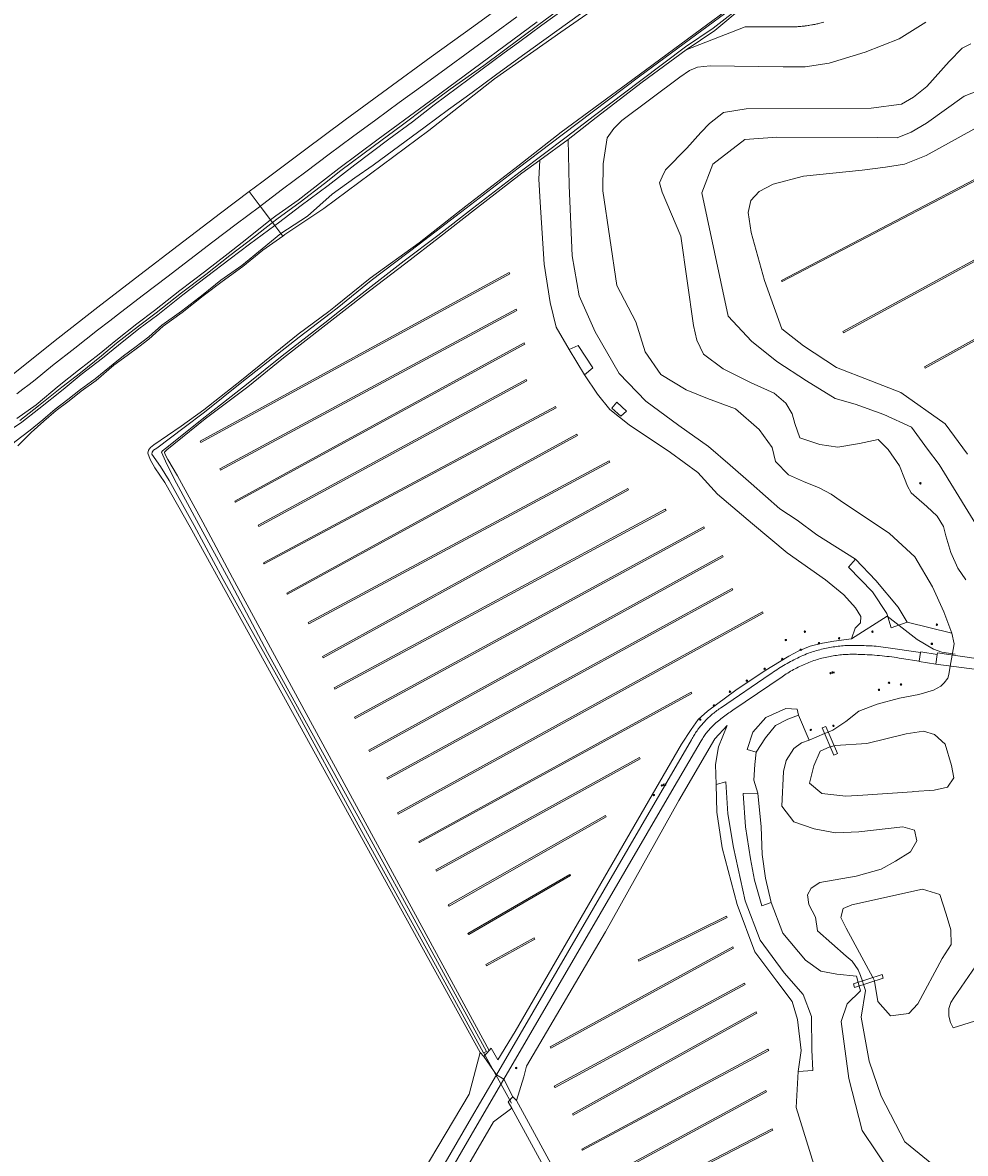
# Model space of a CAD drawing. Header units: metres. Extents: x 138165 to 154469, y 480134 to 494189.
# Tile 11 of 256: x 139298 to 139621, y 482646 to 483034. Entities that reach past the tile are written whole.
import ezdxf

# ---------------------------------------------------------------- set-up
doc = ezdxf.new("R2010")
doc.units = ezdxf.units.M
doc.header["$LTSCALE"] = 0.001
doc.header["$MEASUREMENT"] = 0
for name, color, linetype, lineweight in [('TOP-L-duiker', 7, 'Continuous', 0), ('TOP-L-terrein schutting raster hek leuning', 7, 'Continuous', 0), ('TOP-L-topo objecten punt', 7, 'Continuous', 0), ('TOP-L-topo objecten vlak', 7, 'Continuous', 0)]:
    doc.layers.add(name, color=color, linetype=linetype, lineweight=lineweight)
doc.styles.add('Style-STANDARD', font='STANDARD.shx')

# ---------------------------------------------------------------- blocks, each defined once
blk = doc.blocks.new('24')
at = {"layer": 'TOP-L-topo objecten punt', "color": 7, "linetype": 'Continuous', "lineweight": 0}
for radius in [0.025, 0.0182, 0.0115, 0.005]:
    blk.add_circle((0, 0), radius, dxfattribs=at)
blk = doc.blocks.new('304')
at = {"layer": 'TOP-L-topo objecten punt', "color": 7, "linetype": 'Continuous', "lineweight": 0}
blk.add_circle((0, 0), 0.0225, dxfattribs=at)
at = {"layer": 'TOP-L-topo objecten punt', "color": 7, "linetype": 'Continuous', "lineweight": 0, "style": 'Style-STANDARD'}
blk.add_text('ZM', height=0.054, dxfattribs=at).set_placement((0.043, 0))
blk = doc.blocks.new('121')
at = {"layer": 'TOP-L-topo objecten punt', "color": 7, "linetype": 'Continuous', "lineweight": 0}
blk.add_circle((0, 0), 0.025, dxfattribs=at)
at = {"layer": 'TOP-L-topo objecten punt', "color": 7, "linetype": 'Continuous', "lineweight": 0, "style": 'Style-STANDARD'}
blk.add_text('LD', height=0.06, dxfattribs=at).set_placement((0.0483, 0))

msp = doc.modelspace()

# ---------------------------------------------------------------- linework, layer by layer
at = {"layer": 'TOP-L-duiker', "flags": 128}
msp.add_lwpolyline([(139465.51, 482663.2), (139455.86, 482680.58)], dxfattribs=at)
at = {"layer": 'TOP-L-terrein schutting raster hek leuning', "flags": 128}
for points in [[(139617.52, 482817.21), (139613.02, 482817.94), (139610.15, 482818.94), (139604.56, 482822.18), (139594.23, 482830.28), (139582, 482822.47)], [(139458.5, 482682.13), (139460.82, 482678.04), (139466.76, 482687.82), (139523.78, 482786.31), (139526.99, 482791.41), (139529.45, 482794.76), (139532.61, 482797.7), (139542.33, 482804.81), (139552.11, 482811.32), (139560.5, 482816.55), (139564, 482818.38), (139567.84, 482819.9), (139572.09, 482821.01), (139575.91, 482821.71), (139582, 482822.47)]]:
    msp.add_lwpolyline(points, dxfattribs=at)
at = {"layer": 'TOP-L-topo objecten vlak', "flags": 128}
for points in [[(139387.04, 482960.59), (139387.73, 482961.09), (139401.15, 482970.07), (139437.09, 482996.79), (139459.68, 483014.5), (139482.36, 483030.45), (139506.46, 483047.31), (139507.94, 483048.34), (139528.99, 483062.83), (139554.92, 483080.86), (139573.78, 483093.89), (139596.21, 483107.69), (139620.15, 483125.25), (139648.29, 483144.91), (139666.82, 483158.47), (139692.02, 483175.65), (139715.63, 483191.34), (139738.12, 483206.98), (139755.9, 483217.99)], [(139550.5, 483046.42), (139530.53, 483031.59), (139509.26, 483015.89), (139482.51, 482996.18), (139467.58, 482984.56), (139449.75, 482970.82), (139433.76, 482958.31), (139417.06, 482946.11), (139405.17, 482936.55), (139402.87, 482934.69), (139392.35, 482926.96), (139372.95, 482911.19), (139359.95, 482901), (139352.24, 482895.44), (139342.88, 482888.96), (139341.74, 482888.03), (139340.99, 482887.15), (139340.76, 482886.17), (139341.62, 482883.9), (139343.24, 482881.09), (139346.63, 482876.03), (139355.25, 482860.73), (139365.45, 482842.31), (139454.74, 482680.58)], [(139550.54, 483045.85), (139530.71, 483031.13), (139509.5, 483015.43), (139482.81, 482995.31), (139467.74, 482983.9), (139449.9, 482970.15), (139433.83, 482957.79), (139417.31, 482945.37), (139405.67, 482935.88), (139403.34, 482933.98), (139392.65, 482925.96), (139373.06, 482910.46), (139360.16, 482900.24), (139353.23, 482894.88), (139343.83, 482887.84), (139342.72, 482887.14), (139342.28, 482886.49), (139342.19, 482885.74), (139345.17, 482881.59), (139348.13, 482876.81), (139356.67, 482861.27), (139366.62, 482842.78), (139389.98, 482800.95), (139412.86, 482758.69), (139440.69, 482708.28), (139455.82, 482680.52), (139456.83, 482680.94), (139436.81, 482717.8), (139414.05, 482759.39), (139381.81, 482817.73), (139368.43, 482843)], [(139467.77, 483043.77), (139452.5, 483032.58), (139437.94, 483022.01), (139422.96, 483011.11), (139408.42, 483000.49), (139394.49, 482990.03), (139379.89, 482979.09), (139375.56, 482975.81)], [(139489.55, 483044.09), (139474.79, 483033.13), (139455.99, 483019.12), (139444.46, 483010.94), (139436.01, 483004.68), (139428.1, 482998.69), (139418.02, 482991.33), (139406.9, 482983.02), (139401.36, 482978.64), (139393.05, 482972.22), (139384.96, 482966.39), (139383.52, 482965.26)], [(139368.43, 482843), (139358.33, 482861.71), (139349.84, 482877.36), (139346.87, 482883.39), (139345.49, 482886.48), (139345.83, 482886.98), (139346.81, 482887.72), (139360.42, 482898.59), (139374.6, 482909.73), (139386.86, 482919.5), (139401.5, 482930.87), (139406.5, 482934.79), (139416.35, 482942.51), (139428.71, 482952.08), (139440.15, 482960.83), (139452.14, 482970.08), (139468.41, 482982.55), (139484.21, 482994.46), (139493.92, 483001.95), (139509.76, 483013.88), (139525.08, 483025.43), (139534.53, 483031.86), (139546.37, 483041.06)], [(139525.31, 483024.45), (139535.14, 483031.1), (139545.61, 483039.72)], [(139379.29, 482970.85), (139380.07, 482971.44), (139386.98, 482976.65), (139394.94, 482982.64), (139402.91, 482988.62), (139410.9, 482994.59), (139418.94, 483000.48), (139426.99, 483006.36), (139435.05, 483012.23), (139443.11, 483018.08), (139451.19, 483023.93), (139459.22, 483029.83), (139467.26, 483035.73)], [(139484, 483038.71), (139475.89, 483032.86), (139467.84, 483026.98), (139462.96, 483023.37), (139454.96, 483017.44), (139446.97, 483011.5), (139438.98, 483005.55), (139431.51, 482999.73), (139423.35, 482993.8), (139411.77, 482985.01), (139402.56, 482977.9), (139393.37, 482971.1), (139385.59, 482965.16), (139384.31, 482964.21)], [(139386.4, 482961.43), (139395.49, 482967.42), (139404.03, 482974.99), (139411.78, 482980.5), (139418, 482984.94), (139435.86, 482998.09), (139443.88, 483003.98), (139451.92, 483009.86), (139459.95, 483015.73), (139468, 483021.59), (139472.92, 483025.16), (139481, 483030.96), (139489.16, 483036.74)], [(139382.88, 482966.1), (139384.69, 482967.54), (139392.27, 482972.84), (139400.62, 482979.43), (139406.27, 482983.75), (139419.78, 482993.76), (139435.6, 483005.43), (139443.93, 483011.62), (139474.23, 483034.08)], [(139607.45, 483033.89), (139598.36, 483028.26), (139586.66, 483023.63), (139574.35, 483019.85), (139566.07, 483018.64), (139558.59, 483018.64), (139533.58, 483018.93), (139529.2, 483018.46), (139526.48, 483017.31), (139523.13, 483015.07), (139503.26, 483000.22), (139500.49, 482997.42), (139498.24, 482994.23), (139496.92, 482985.31), (139496.77, 482976.12), (139501.6, 482943.63), (139508.09, 482931.19), (139511.26, 482920.9), (139516.63, 482913.09), (139525.28, 482907.86), (139532.6, 482904.93), (139542.2, 482901.37), (139550.31, 482894.25), (139554.8, 482888.06), (139555.96, 482883.26), (139560.45, 482878.74), (139565.54, 482876.36), (139570.91, 482874.21), (139575.07, 482872.07), (139578.15, 482869.84), (139595.02, 482858.61), (139603.66, 482850.63), (139609.75, 482840.29), (139613.67, 482831.75), (139616.42, 482824.36)], [(139525.31, 483024.45), (139545.61, 483032.33), (139561.18, 483032.31), (139561.5, 483032.31), (139561.82, 483032.32), (139562.29, 483032.33), (139562.6, 483032.34), (139563.05, 483032.35), (139563.34, 483032.37), (139563.77, 483032.4), (139564.05, 483032.42), (139564.6, 483032.46), (139565.13, 483032.51), (139565.39, 483032.54), (139565.9, 483032.6), (139566.15, 483032.63), (139566.63, 483032.69), (139567.1, 483032.76), (139567.33, 483032.79), (139567.77, 483032.87), (139568.41, 483032.98), (139568.62, 483033.02), (139569.02, 483033.09), (139569.41, 483033.17), (139569.79, 483033.25), (139570.15, 483033.33), (139570.51, 483033.41), (139570.85, 483033.49), (139571.18, 483033.57), (139571.66, 483033.69), (139571.97, 483033.77), (139572.56, 483033.93)], [(139484.91, 482993.75), (139494.5, 483001.21), (139510.27, 483013.36), (139525.31, 483024.45)], [(139621.17, 482842.65), (139618.51, 482846.66), (139616.1, 482852.12), (139614.33, 482857.76), (139613.5, 482861.03), (139611.37, 482864.56), (139607.86, 482867.85), (139604.26, 482870.92), (139602.49, 482872.53), (139601.2, 482874.8), (139600.22, 482877.44), (139598.48, 482881.76), (139594.58, 482887.41), (139591.09, 482890.81), (139584.77, 482889.48), (139577.32, 482888.24), (139571.14, 482889.13), (139564.26, 482891.4), (139562.57, 482896.3), (139561.61, 482899.59), (139559.45, 482903.28), (139555.45, 482906.75), (139547.59, 482910.23), (139537.96, 482915.1), (139531.27, 482920.12), (139529.01, 482924.9), (139527.84, 482929.93), (139523.54, 482960.55), (139517.05, 482975.63), (139516.2, 482978.85), (139517.1, 482980.91), (139518.24, 482983.33), (139525.59, 482990.72), (139530.35, 482996.12), (139533.37, 482999.22), (139538.09, 483002.97), (139545.95, 483004.2), (139588.73, 483004.48), (139599.14, 483005.84), (139603.23, 483008.24), (139607.88, 483011.85), (139615.43, 483020.39), (139619.94, 483025.03), (139622.86, 483026.53)], [(139638.46, 482839.25), (139612.01, 482882.26), (139608.01, 482887.48), (139602.53, 482895.02), (139593.09, 482899.34), (139583.25, 482902.89), (139576.46, 482904.84), (139566.61, 482910.96), (139556.42, 482917.6), (139547.71, 482924.5), (139539.75, 482933.14), (139532.5, 482966.86), (139530.7, 482975.46), (139534.52, 482985.27), (139545.43, 482993.74), (139556.41, 482994.51), (139590.92, 482994.36), (139597.68, 482994.3), (139602.48, 482996.16), (139607.69, 482999.27), (139620.58, 483008.51), (139640.47, 483016.35)], [(139623.89, 482997.24), (139607.57, 482988.23), (139600.16, 482985.26), (139593.65, 482984.23), (139585.7, 482983.17), (139565.55, 482981.17), (139555.16, 482978.42), (139550.39, 482975.91), (139547.52, 482972.81), (139546.57, 482968.63), (139547.64, 482961.81), (139552.18, 482945.32), (139558.08, 482928.71), (139565.55, 482922.97), (139576.9, 482915.51), (139588.65, 482910.89), (139598.95, 482906.96), (139614.12, 482896.19)], [(139475.22, 482986.65), (139484.91, 482993.75)], [(139583.39, 482849.79), (139570.08, 482858.15), (139563.39, 482863.13), (139557.48, 482867.04), (139547.65, 482875.75), (139540.42, 482882.03), (139532.96, 482888.39), (139522.83, 482895.66), (139511.55, 482903.93), (139502.38, 482913.47), (139494.14, 482927.69), (139488.62, 482940.12), (139486.22, 482953.81), (139485.18, 482977.88), (139484.91, 482993.75)], [(139558.29, 482944.95), (139648.83, 482992.35), (139648.6, 482992.79), (139558.06, 482945.39), (139558.29, 482944.95)], [(139457.75, 482681.25), (139369.79, 482843.41), (139359.67, 482862.46), (139350.93, 482878.31), (139347.6, 482883.91), (139346.59, 482885.85), (139346.54, 482886.49), (139347.26, 482887.29), (139360.42, 482897.87), (139375.02, 482908.89), (139387.32, 482918.86), (139401.81, 482930.14), (139406.97, 482934.16), (139416.8, 482941.84), (139429.21, 482951.33), (139440.74, 482960.22), (139452.79, 482969.53), (139469.03, 482982.1), (139475.22, 482986.65)], [(139475.22, 482986.65), (139474.86, 482980.14), (139475.24, 482972.2), (139476.64, 482950.91), (139478.66, 482937.84), (139480.81, 482929.32), (139485.21, 482921.66)], [(139375.56, 482975.81), (139365.72, 482968.38), (139351.23, 482957.34), (139338.06, 482947.26), (139323.66, 482936.23), (139310.01, 482925.54), (139300.4, 482917.95), (139291.76, 482910.91)], [(139379.29, 482970.85), (139375.56, 482975.81)], [(139295.86, 482906.51), (139297.97, 482908.09), (139300.06, 482909.69), (139302.13, 482911.33), (139308.13, 482916.17), (139315.72, 482922.14), (139323.57, 482928.29), (139327.73, 482931.55), (139331.44, 482934.4), (139339.35, 482940.47), (139347.27, 482946.53), (139355.19, 482952.57), (139363.13, 482958.61), (139371.07, 482964.63), (139379.02, 482970.65), (139379.29, 482970.85)], [(139382.88, 482966.1), (139379.29, 482970.85)], [(139660.26, 482971.57), (139660.02, 482972.01), (139579.06, 482927.88), (139579.3, 482927.44), (139660.26, 482971.57)], [(139295.87, 482898.07), (139302.52, 482902.72), (139310.4, 482909.35), (139317.03, 482914.64), (139324.08, 482920.12), (139329.8, 482924.73), (139337, 482930.44), (139343.07, 482935.04), (139351.71, 482941.86), (139360.26, 482948.33), (139368.35, 482954.64), (139374.7, 482959.6), (139382.88, 482966.1)], [(139382.88, 482966.1), (139383.52, 482965.26)], [(139384.31, 482964.21), (139375.68, 482957.79), (139369.07, 482952.74), (139360.94, 482946.58), (139352.81, 482940.43), (139344.24, 482933.61), (139337.74, 482928.73), (139330.77, 482923.21), (139325.22, 482918.72), (139317.92, 482913.09), (139311.74, 482908), (139303.44, 482901.33), (139297.55, 482896.75), (139290.66, 482892.03), (139283.9, 482886.98), (139275.87, 482880.98), (139267.52, 482874.05), (139261.82, 482869.1)], [(139383.52, 482965.26), (139375.02, 482958.63), (139368.88, 482953.86), (139360.71, 482947.35), (139352.34, 482941.16), (139343.61, 482934.28), (139337.61, 482929.7), (139330.03, 482923.85), (139324.89, 482919.52), (139317.73, 482913.7), (139311.36, 482908.74), (139303.26, 482902.37), (139296.87, 482897.31)], [(139384.31, 482964.21), (139383.52, 482965.26)], [(139386.4, 482961.43), (139384.31, 482964.21)], [(139262.39, 482864.9), (139269.69, 482871.46), (139275.43, 482875.03), (139283.65, 482880.54), (139289.69, 482885.18), (139295.23, 482889.99), (139300.46, 482894.05), (139304.81, 482897.6), (139309.03, 482901.16), (139313.38, 482904.53), (139317.69, 482907.91), (139322.74, 482911.61), (139328.86, 482916.69), (139332.43, 482919.54), (139336.32, 482922.4), (139341.17, 482926), (139345.55, 482930.07), (139352.33, 482934.77), (139359.72, 482940.56), (139365.81, 482945.49), (139373, 482950.53), (139379.99, 482956.18), (139386.4, 482961.43)], [(139296.27, 482888.64), (139300.79, 482893.19), (139305.19, 482897.13), (139309.35, 482900.71), (139313.81, 482904.02), (139317.94, 482907.4), (139323.09, 482911.02), (139329.08, 482916.34), (139333.74, 482919.64), (139337.72, 482922.54), (139341.13, 482925.2), (139346.01, 482929.63), (139352.59, 482934.41), (139359.78, 482940.04), (139366.29, 482945.04), (139373.35, 482950.11), (139380.25, 482955.69), (139387.04, 482960.59)], [(139386.4, 482961.43), (139387.04, 482960.59)], [(139607.06, 482915.74), (139607.3, 482915.3), (139690.83, 482961.53), (139690.59, 482961.97), (139607.06, 482915.74)], [(139464.61, 482948.11), (139358.7, 482890.22), (139358.95, 482889.79), (139464.85, 482947.67), (139464.61, 482948.11)], [(139365.68, 482880.29), (139467.3, 482935.11), (139467.06, 482935.56), (139365.44, 482880.73), (139365.68, 482880.29)], [(139370.64, 482869.7), (139370.88, 482869.27), (139470.05, 482923.48), (139469.82, 482923.91), (139370.64, 482869.7)], [(139485.21, 482921.66), (139488.27, 482923.08), (139493.39, 482915.39), (139490.51, 482913.02)], [(139490.51, 482913.02), (139485.21, 482921.66)], [(139490.51, 482913.02), (139494.9, 482906.38), (139499.18, 482901.06), (139505.81, 482895.88), (139519.94, 482886.39), (139529.29, 482879.45), (139536.1, 482872.08), (139548.07, 482861.94), (139559.99, 482851.96), (139573.09, 482842.7), (139579.34, 482837.49), (139583.32, 482833.06), (139585.15, 482830.11), (139585.04, 482827.89), (139583.25, 482826.09), (139582, 482822.47), (139575.91, 482821.71), (139572.09, 482821.01), (139567.84, 482819.9), (139564, 482818.38), (139560.5, 482816.55), (139552.11, 482811.32), (139542.33, 482804.81), (139532.61, 482797.7), (139529.45, 482794.76), (139526.99, 482791.41), (139523.78, 482786.31), (139466.76, 482687.82), (139460.82, 482678.04), (139458.5, 482682.13), (139457.75, 482681.25)], [(139470.43, 482911.36), (139378.6, 482861.43), (139378.84, 482860.99), (139470.67, 482910.92), (139470.43, 482911.36)], [(139380.68, 482848.13), (139480.77, 482901.73), (139480.53, 482902.17), (139380.44, 482848.57), (139380.68, 482848.13)], [(139499.87, 482901.61), (139501.58, 482903.59), (139504.9, 482900.48), (139502.96, 482898.77), (139499.87, 482901.61)], [(139614.12, 482896.19), (139621.76, 482885.77)], [(139388.4, 482838.16), (139388.64, 482837.72), (139488.11, 482892.24), (139487.88, 482892.67), (139388.4, 482838.16)], [(139395.74, 482828.05), (139395.98, 482827.61), (139499.13, 482883.05), (139498.9, 482883.49), (139395.74, 482828.05)], [(139400.64, 482816.41), (139400.88, 482815.97), (139505.56, 482873.55), (139505.32, 482873.99), (139400.64, 482816.41)], [(139404.62, 482805.69), (139404.86, 482805.25), (139518.42, 482866.51), (139518.18, 482866.95), (139404.62, 482805.69)], [(139531.58, 482860.38), (139531.34, 482860.82), (139411.66, 482795.59), (139411.9, 482795.15), (139531.58, 482860.38)], [(139416.55, 482784.25), (139416.8, 482783.81), (139538.01, 482850.58), (139537.77, 482851.02), (139416.55, 482784.25)], [(139601.05, 482828.14), (139595.55, 482826.27), (139594.13, 482831.1), (139589.18, 482838.53), (139581.01, 482847.02), (139583.39, 482849.79)], [(139583.39, 482849.79), (139590.31, 482842.47), (139598.04, 482833.32), (139601.05, 482828.14)], [(139541.37, 482839.25), (139541.13, 482839.69), (139422.68, 482774.76), (139422.92, 482774.32), (139541.37, 482839.25)], [(139426.35, 482762.81), (139426.59, 482762.37), (139551.78, 482831.29), (139551.54, 482831.72), (139426.35, 482762.81)], [(139616.42, 482824.36), (139601.05, 482828.14)], [(139616.42, 482824.36), (139617.17, 482820.74), (139616.52, 482816.88), (139615.88, 482813.13), (139615.4, 482810.27), (139614.99, 482808.95), (139613.82, 482807.4), (139612.64, 482806.18), (139610.06, 482804.86), (139605.08, 482803.35), (139598.45, 482802.06), (139590.84, 482800.08), (139584.53, 482797.65), (139580.02, 482794.15), (139575.6, 482791.19), (139573.98, 482790.5), (139572.78, 482789.98), (139567.51, 482787.73)], [(139605.68, 482817.82), (139593.74, 482819.52), (139591.18, 482819.83), (139590.49, 482819.89), (139589.8, 482819.95), (139589.11, 482820), (139588.42, 482820.05), (139587.73, 482820.08), (139587.03, 482820.11), (139586.34, 482820.14), (139585.65, 482820.16), (139584.96, 482820.17), (139584.38, 482820.19), (139583.79, 482820.21), (139583.21, 482820.22), (139582.63, 482820.22), (139582.05, 482820.21), (139581.47, 482820.2), (139580.89, 482820.18), (139580.3, 482820.15), (139579.73, 482820.12), (139579.14, 482820.08), (139578.57, 482820.03), (139577.99, 482819.97), (139577.41, 482819.91), (139576.83, 482819.84), (139576.25, 482819.76), (139575.68, 482819.67), (139575.11, 482819.58), (139574.53, 482819.48), (139573.96, 482819.38), (139573.39, 482819.26), (139572.82, 482819.14), (139572.25, 482819.01), (139571.69, 482818.88), (139571.12, 482818.73), (139570.56, 482818.58), (139570, 482818.43), (139569.44, 482818.26), (139568.89, 482818.09), (139568.33, 482817.92), (139567.78, 482817.73), (139567.23, 482817.54), (139566.61, 482817.28), (139565.98, 482817.01), (139565.36, 482816.74), (139564.74, 482816.46), (139564.12, 482816.17), (139563.51, 482815.88), (139562.9, 482815.58), (139562.29, 482815.27), (139561.69, 482814.96), (139561.09, 482814.64), (139560.49, 482814.32), (139559.9, 482813.98), (139559.31, 482813.65), (139558.72, 482813.3), (139558.14, 482812.95), (139557.56, 482812.6), (139556.98, 482812.24), (139556.41, 482811.87), (139555.84, 482811.49), (139555.28, 482811.11), (139554.72, 482810.73), (139554.17, 482810.34), (139537.05, 482798.68), (139536.65, 482798.41), (139536.27, 482798.14), (139535.89, 482797.86), (139535.51, 482797.58), (139535.13, 482797.29), (139534.76, 482796.99), (139534.4, 482796.69), (139534.04, 482796.38), (139533.68, 482796.07), (139533.33, 482795.75), (139532.98, 482795.43), (139532.64, 482795.1), (139532.32, 482794.78), (139531.99, 482794.45), (139531.68, 482794.12), (139531.37, 482793.79), (139531.06, 482793.45), (139530.76, 482793.11), (139530.47, 482792.76), (139530.18, 482792.4), (139529.89, 482792.04), (139529.61, 482791.68), (139529.34, 482791.32), (139529.08, 482790.94), (139528.81, 482790.57), (139528.56, 482790.19), (139528.31, 482789.81), (139528.07, 482789.42), (139527.83, 482789.03), (139527.6, 482788.63), (139527.37, 482788.24), (139527.16, 482787.83), (139517.88, 482771.88), (139460.27, 482672.95)], [(139462.85, 482671.44), (139520.46, 482770.36), (139528.13, 482783.62), (139530.44, 482787.5), (139530.66, 482787.86), (139530.89, 482788.22), (139531.12, 482788.58), (139531.36, 482788.93), (139531.6, 482789.28), (139531.84, 482789.62), (139532.1, 482789.96), (139532.36, 482790.3), (139532.62, 482790.63), (139532.89, 482790.96), (139533.16, 482791.28), (139533.44, 482791.6), (139533.73, 482791.91), (139534.02, 482792.22), (139534.31, 482792.52), (139534.72, 482792.9), (139535.13, 482793.28), (139535.55, 482793.65), (139535.97, 482794.01), (139536.39, 482794.37), (139536.82, 482794.72), (139537.25, 482795.07), (139537.69, 482795.41), (139538.13, 482795.75), (139538.58, 482796.08), (139539.03, 482796.41), (139539.48, 482796.73), (139539.94, 482797.05), (139540.4, 482797.36), (139540.86, 482797.66), (139541.33, 482797.96), (139558.2, 482809.45), (139558.68, 482809.78), (139559.16, 482810.1), (139559.65, 482810.41), (139560.15, 482810.72), (139560.64, 482811.03), (139561.15, 482811.32), (139561.65, 482811.61), (139562.16, 482811.9), (139562.67, 482812.17), (139563.19, 482812.44), (139563.71, 482812.71), (139564.23, 482812.96), (139564.76, 482813.21), (139565.29, 482813.46), (139565.82, 482813.69), (139566.36, 482813.92), (139566.89, 482814.15), (139567.43, 482814.36), (139567.98, 482814.57), (139568.52, 482814.77), (139569.07, 482814.97), (139569.62, 482815.16), (139570.18, 482815.34), (139570.73, 482815.51), (139571.29, 482815.66), (139571.84, 482815.81), (139572.4, 482815.95), (139572.95, 482816.08), (139573.51, 482816.2), (139574.07, 482816.31), (139574.64, 482816.42), (139575.2, 482816.52), (139575.77, 482816.62), (139576.33, 482816.7), (139576.9, 482816.78), (139577.47, 482816.85), (139578.03, 482816.92), (139578.6, 482816.98), (139579.17, 482817.03), (139579.74, 482817.07), (139580.32, 482817.1), (139580.89, 482817.13), (139581.46, 482817.15), (139582.03, 482817.16), (139582.61, 482817.17), (139583.18, 482817.16), (139583.75, 482817.15), (139584.32, 482817.14), (139584.89, 482817.11), (139585.74, 482817.09), (139586.58, 482817.06), (139587.42, 482817.02), (139588.26, 482816.97), (139589.1, 482816.92), (139589.94, 482816.86), (139590.78, 482816.79), (139591.62, 482816.72), (139592.46, 482816.64), (139593.3, 482816.55), (139594.13, 482816.45), (139594.97, 482816.35), (139595.8, 482816.24), (139596.64, 482816.12), (139597.47, 482816), (139598.3, 482815.87), (139599.14, 482815.73), (139605.24, 482814.81)], [(139605.24, 482814.81), (139605.21, 482814.67), (139610.87, 482813.8), (139611.33, 482817.06), (139605.72, 482817.98), (139605.68, 482817.82)], [(139605.68, 482817.82), (139605.24, 482814.81)], [(139610.87, 482813.8), (139625.89, 482811.78), (139631.92, 482810.97), (139632.48, 482814.07), (139632.54, 482814.55), (139611.46, 482817.62), (139611.33, 482817.06), (139610.87, 482813.8)], [(139433.94, 482752.57), (139527.29, 482803.72), (139527.05, 482804.16), (139433.7, 482753.01), (139433.94, 482752.57)], [(139549.32, 482783.6), (139546.21, 482784.52), (139548.14, 482790.46), (139552.64, 482795.52), (139559.53, 482798.62), (139563.37, 482798.39), (139563.88, 482796.29)], [(139549.32, 482783.6), (139552.53, 482788.56), (139555.92, 482792.73), (139560.18, 482794.88), (139563.88, 482796.29)], [(139563.88, 482796.29), (139567.51, 482787.73)], [(139467.14, 482664.19), (139469.72, 482672.21), (139470.61, 482675.87), (139497.69, 482722.01), (139522.86, 482766.98), (139535.16, 482788.13), (139539.43, 482792.7), (139536.45, 482785.39), (139535.34, 482779.38), (139535.59, 482772.54)], [(139576, 482782.54), (139577.24, 482783.08), (139573.15, 482792.39), (139571.95, 482791.91), (139576, 482782.54)], [(139567.51, 482787.73), (139564.91, 482786.83), (139562.23, 482784.8), (139559.63, 482780.71), (139558.67, 482776.96), (139558.16, 482765.04), (139562.26, 482759.66), (139569.18, 482757.35), (139576.47, 482755.91), (139584.52, 482756.23), (139599.65, 482758.04), (139603.59, 482756.82), (139604.39, 482753.22), (139602.23, 482749.42), (139597.14, 482746.17), (139592.12, 482743.48), (139583.65, 482741.03), (139571.14, 482738.88), (139568.17, 482736.97), (139566.9, 482734.65), (139567.35, 482731.37), (139569.7, 482727.05), (139570.31, 482722.3), (139580.17, 482713.68), (139582.24, 482711.88), (139584.33, 482708.9), (139585.09, 482706.98), (139585.74, 482705.1), (139586.16, 482703.9), (139586.85, 482701.91), (139585.33, 482692.66), (139588.11, 482677.58), (139592.14, 482665.64), (139600.34, 482650.01), (139620.68, 482633.38)], [(139603.39, 482770.05), (139602.83, 482770.02), (139585.92, 482768.84), (139580.02, 482768.45), (139571.81, 482769.4), (139567.66, 482772.93), (139569.11, 482778.85), (139571.3, 482783.9), (139574.58, 482785.4), (139574.75, 482785.44), (139576.05, 482785.78), (139576.46, 482785.88), (139587.24, 482786.59), (139600.78, 482789.87), (139606.64, 482790.84), (139610.46, 482789.66), (139614.08, 482786.35), (139616.25, 482779.04), (139617.04, 482774.78), (139614.89, 482771.62), (139610.37, 482770.54), (139603.39, 482770.05)], [(139509.54, 482781.36), (139509.3, 482781.8), (139439.51, 482743.21), (139439.75, 482742.77), (139509.54, 482781.36)], [(139549.95, 482769.54), (139548.57, 482773.96), (139548.89, 482779.4), (139549.32, 482783.6)], [(139535.59, 482772.54), (139538.87, 482773.46), (139539.66, 482762.45), (139541.57, 482750.89), (139545.52, 482732.56), (139550.64, 482719.08), (139558.94, 482707.96), (139565.4, 482700.43), (139568.31, 482692.92), (139568.42, 482681.54), (139568.71, 482674.39), (139563.73, 482674.12)], [(139563.73, 482674.12), (139564.7, 482681.33), (139563.55, 482691.94), (139561.61, 482698.03), (139556.42, 482705.07), (139548.92, 482715.07), (139542.79, 482731.4), (139537.66, 482750.79), (139535.88, 482762.97), (139535.59, 482772.54)], [(139554.47, 482732.09), (139551.21, 482730.92), (139548.79, 482739.64), (139547.35, 482746.96), (139545.68, 482758.01), (139544.88, 482769.42), (139549.95, 482769.54)], [(139554.47, 482732.09), (139552.47, 482740.39), (139551.4, 482748.49), (139551.07, 482758.02), (139549.95, 482769.54)], [(139444.04, 482730.83), (139497.91, 482761.46), (139497.67, 482761.89), (139443.79, 482731.26), (139444.04, 482730.83)], [(139485.67, 482741.24), (139485.42, 482741.67), (139450.53, 482721.46), (139450.78, 482721.03), (139485.67, 482741.24)], [(139589.3, 482706.26), (139580.15, 482723.2), (139578.33, 482726.85), (139579.17, 482729.95), (139582.16, 482731.29), (139606.32, 482736.66), (139612.27, 482734.81), (139614.44, 482728.09), (139616.09, 482722.65), (139616.18, 482717.61), (139613.12, 482712.87), (139604.71, 482697.33), (139601.7, 482693.92), (139595.41, 482693.21), (139591, 482698.06), (139589.89, 482705.1), (139589.87, 482705.21), (139589.3, 482706.26)], [(139719.05, 482668.19), (139710.66, 482654.63), (139698.18, 482643.52), (139673.28, 482630.22), (139657.03, 482625.23), (139640.08, 482622.62), (139623.54, 482620.28), (139607.08, 482625.93), (139595.5, 482639.18), (139585.7, 482653.89), (139581.04, 482671.64), (139578.51, 482691.21), (139580.57, 482697.28), (139585.04, 482701.79), (139584.61, 482703.4), (139584.28, 482704.63), (139583.72, 482706.72), (139576.93, 482707.51), (139571.49, 482708.5), (139566.26, 482712.28), (139558.52, 482721.54), (139554.47, 482732.09)], [(139539.4, 482726.91), (139539.17, 482727.36), (139508.93, 482712.41), (139509.15, 482711.96), (139539.4, 482726.91)], [(139473.42, 482719.49), (139473.18, 482719.93), (139456.65, 482710.74), (139456.89, 482710.31), (139473.42, 482719.49)], [(139478.67, 482682.5), (139478.91, 482682.06), (139541.59, 482716.34), (139541.35, 482716.78), (139478.67, 482682.5)], [(139616.91, 482689.08), (139615.9, 482690.86), (139615.34, 482693.05), (139615.35, 482695.74), (139616.06, 482697.72), (139617.08, 482699.4), (139625.9, 482712.1), (139627.68, 482713.77), (139629.11, 482714.07), (139630.33, 482713.82), (139632.36, 482712.9), (139636.93, 482710.04), (139638.71, 482708.57), (139639.77, 482707.09), (139643.32, 482701.03), (139644.03, 482699.35), (139643.82, 482697.12), (139642.09, 482695.7), (139634.97, 482694.34), (139626.02, 482691.91), (139616.91, 482689.08)], [(139583.08, 482702.9), (139592.85, 482706.06), (139592.49, 482707.29), (139582.67, 482704.11), (139583.08, 482702.9)], [(139480.37, 482668.57), (139545.6, 482703.94), (139545.36, 482704.38), (139480.13, 482669.01), (139480.37, 482668.57)], [(139549.37, 482694.53), (139486.32, 482659.53), (139486.56, 482659.09), (139549.61, 482694.1), (139549.37, 482694.53)], [(139359.77, 482511.67), (139368.24, 482524.47), (139377.4, 482540.36), (139402.28, 482584.42), (139450.95, 482666.28), (139454.74, 482680.58)], [(139454.74, 482680.58), (139456.02, 482679.22)], [(139456.02, 482679.22), (139457.75, 482681.25)], [(139456.02, 482679.22), (139460.27, 482672.95)], [(139489.84, 482647.06), (139553.61, 482681.33), (139553.38, 482681.77), (139489.61, 482647.5), (139489.84, 482647.06)], [(139563.73, 482674.12), (139563.08, 482661.73), (139569.04, 482642.23), (139580.9, 482621.47), (139600.01, 482609.99), (139616.85, 482604.44), (139634.32, 482605.17), (139645.9, 482610.6), (139668.16, 482617.23), (139694.76, 482627.89), (139709.34, 482637.4), (139728.61, 482654.64), (139733.54, 482663.47), (139737.88, 482670.08), (139740.33, 482676.77), (139746.57, 482682.63)], [(139374, 482517.29), (139374.35, 482517.86), (139375.21, 482519.27), (139376.07, 482520.68), (139376.92, 482522.09), (139377.77, 482523.51), (139378.61, 482524.93), (139379.44, 482526.36), (139380.26, 482527.79), (139381.08, 482529.22), (139381.9, 482530.66), (139382.7, 482532.1), (139383.5, 482533.54), (139384.3, 482534.99), (139385.08, 482536.44), (139395.64, 482555.54), (139399.18, 482561.69), (139452.93, 482654.41), (139462.85, 482671.44)], [(139460.27, 482672.95), (139450.97, 482656.98), (139395.72, 482561.85), (139385.53, 482543.51)], [(139462.85, 482671.44), (139460.27, 482672.95)], [(139462.85, 482671.44), (139465.92, 482665.45)], [(139496.89, 482637.29), (139497.13, 482636.85), (139552.89, 482667.11), (139552.65, 482667.55), (139496.89, 482637.29)], [(139465.92, 482665.45), (139464.33, 482663.66), (139465.57, 482661.52)], [(139467.14, 482664.19), (139465.92, 482665.45)], [(139532.1, 482545.03), (139467.14, 482664.19)], [(139465.57, 482661.52), (139459.28, 482656.77), (139375.57, 482513.17), (139361.96, 482493.84), (139359.6, 482491.38)], [(139465.57, 482661.52), (139518.3, 482565.01)], [(139555.07, 482653.98), (139554.84, 482654.43), (139502, 482627.08), (139502.23, 482626.63), (139555.07, 482653.98)]]:
    msp.add_lwpolyline(points, dxfattribs=at)

# ---------------------------------------------------------------- block references
at = {"layer": 'TOP-L-topo objecten punt', "xscale": 10, "yscale": 10, "zscale": 10}
for name, p in [('24', (139605.6, 482875.79)), ('24', (139611.27, 482827.31)), ('24', (139566.04, 482824.93)), ('24', (139577.76, 482822.63)), ('24', (139589.17, 482824.9)), ('24', (139559.49, 482822.01)), ('24', (139564.58, 482818.72)), ('24', (139570.83, 482820.99)), ('24', (139609.54, 482820.74)), ('24', (139558.28, 482815.52)), ('24', (139552.22, 482812.18)), ('304', (139574.81, 482810.64)), ('24', (139546.13, 482808.11)), ('24', (139594.88, 482807.38)), ('24', (139598.99, 482806.8)), ('24', (139540.35, 482804.32)), ('24', (139591.39, 482804.97)), ('24', (139534.86, 482799.62)), ('24', (139530.16, 482794.76)), ('24', (139568.05, 482791.22)), ('24', (139575.82, 482792.63)), ('121', (139517.01, 482772.18)), ('24', (139514.28, 482768.88)), ('24', (139467.05, 482675.29))]:
    msp.add_blockref(name, p, dxfattribs=at)

doc.saveas('drawing.dxf')
